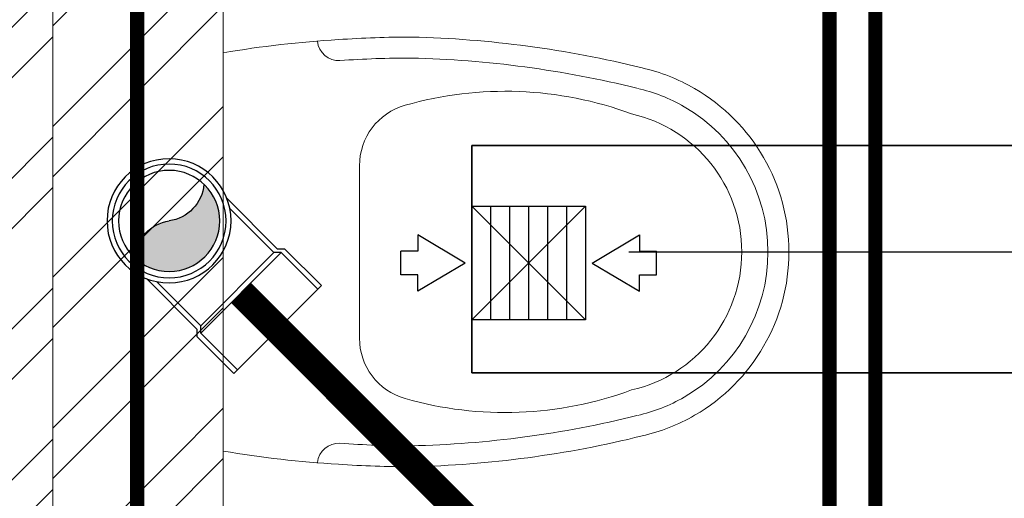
# Model space of a CAD drawing. Header units: inches. Extents: x 105152 to 158499, y 12149 to 30915.
# Tile 190 of 256: x 126756 to 126791, y 21459 to 21476. Entities that reach past the tile are written whole.
import ezdxf

# ---------------------------------------------------------------- set-up
doc = ezdxf.new("R2010")
doc.units = ezdxf.units.IN
doc.header["$MEASUREMENT"] = 0
doc.header["$PDMODE"] = 34
for name, color, linetype in [('0-SA-DUCT', 250, 'Continuous'), ('PP--DIM', 7, 'Continuous'), ('PP-HVAC- GRILL', 1, 'Continuous')]:
    doc.layers.add(name, color=color, linetype=linetype)
for name, color, linetype, lineweight in [('AR - PLAN', 251, 'Continuous', 5), ('DIFFUSER', 3, 'Continuous', 30), ('DRAINAGE ', 7, 'Continuous', 9), ('EXHAUST AIR DUCT', 13, 'Continuous', 35), ('HVAC SERVICE', 1, 'Continuous', 35), ('PD_BRICK WALL_115', 134, 'Continuous', 30), ('PD_FIXTURE', 21, 'Continuous', 25), ('PD_HATCH', 45, 'Continuous', 9), ('PP-Domestic  Cold Water Supply', 5, 'Continuous', 25), ('PP-Soil Pipe', 1, 'Continuous', 25), ('PP-SWP', 1, 'Continuous', 25), ('RO WATER ', 15, 'Continuous', 15), ('WATER SUPPLY ', 7, 'Continuous', 9)]:
    doc.layers.add(name, color=color, linetype=linetype, lineweight=lineweight)
doc.styles.add('TIMES NEW ROMAN', font='times.ttf')
doc.dimstyles.new('PP-DIM', dxfattribs={"dimtxt": 4, "dimasz": 1, "dimexe": 1, "dimexo": 1, "dimgap": 0.09, "dimtad": 0, "dimdec": 0, "dimzin": 0, "dimdsep": 46, "dimlunit": 4, "dimtxsty": 'TIMES NEW ROMAN', "dimblk": 'ARCHTICK', "dimcen": 0.09, "dimdle": 1, "dimclrd": 256, "dimclre": 256, "dimclrt": 256, "dimadec": 0, "dimazin": 0, "dimtfac": 1, "dimtdec": 4, "dimtofl": 0, "dimtmove": 1, "dimatfit": 3, "dimfxl": 1, "dimtolj": 1, "dimtzin": 0, "dimlwd": -1, "dimlwe": -1, "dimarcsym": 0})

# ---------------------------------------------------------------- blocks, each defined once
blk = doc.blocks.new('zw$E1C9')
at = {"layer": '0-SA-DUCT', "color": 1}
for p, q in [((0, 3.743858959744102), (5.99999999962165, 9.743858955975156)), ((0, 9.743858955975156), (5.99999999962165, 3.743858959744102)), ((0, 8.743858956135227), (5.99999999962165, 8.743858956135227)), ((0, 7.74385895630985), (5.99999999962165, 7.74385895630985)), ((0, 6.743858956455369), (5.99999999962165, 6.743858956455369)), ((5.99999999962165, 5.74385895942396), (0, 5.74385895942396)), ((5.99999999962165, 4.743858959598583), (0, 4.743858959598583))]:
    blk.add_line(p, q, dxfattribs=at)
at = {"layer": '0-SA-DUCT', "color": 1, "lineweight": 30}
blk.add_lwpolyline([(0, 9.743858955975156), (5.99999999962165, 9.743858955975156), (5.99999999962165, 3.743858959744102), (0, 3.743858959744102)], close=True, dxfattribs=at)
at = {"layer": 'DIFFUSER', "color": 3, "extrusion": (2.8008928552e-06, 4.46e-14, 0.9999999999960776)}
for p, q in [((2.382324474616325, 12.58816672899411, -6.672635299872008e-06), (2.382324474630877, 13.48771791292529, -6.672635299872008e-06)), ((2.382324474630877, 13.48771791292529, -6.672635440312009e-06), (3.617675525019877, 13.48771791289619, -1.013272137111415e-05)), ((3.617675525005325, 12.58816672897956, -1.013272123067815e-05), (3.617675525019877, 13.48771791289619, -1.013272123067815e-05)), ((2.999999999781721, 10.09744650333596, -8.402677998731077e-06), (1.508865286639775, 12.58816672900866, -4.226169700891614e-06)), ((1.508865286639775, 12.58816672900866, -4.226169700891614e-06), (2.382324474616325, 12.58816672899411, -6.672635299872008e-06)), ((2.999999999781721, 10.09744650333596, -8.402677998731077e-06), (4.491134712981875, 12.58816672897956, -1.257918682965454e-05)), ((4.491134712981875, 12.58816672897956, -1.257918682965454e-05), (3.617675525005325, 12.58816672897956, -1.013272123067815e-05))]:
    blk.add_line(p, q, dxfattribs=at)
at = {"layer": 'DIFFUSER', "color": 8, "extrusion": (-4.46e-14, -2.8008928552e-06, 0.9999999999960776)}
blk.add_line((0.9999999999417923, 8.74385895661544, -2.800892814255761e-06), (0.9999999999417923, 8.74385895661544, -2.800892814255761e-06), dxfattribs=at)
at = {"layer": 'DIFFUSER', "color": 3, "extrusion": (2.8008928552e-06, -4.46e-14, 0.9999999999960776)}
for p, q in [((2.999999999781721, 3.390271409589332, -8.402677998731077e-06), (1.508865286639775, 0.8995511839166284, -4.226169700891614e-06)), ((2.999999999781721, 3.390271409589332, -8.402677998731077e-06), (4.491134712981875, 0.8995511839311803, -1.257918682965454e-05)), ((1.508865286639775, 0.8995511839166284, -4.226169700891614e-06), (2.382324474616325, 0.8995511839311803, -6.672635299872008e-06)), ((2.382324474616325, 0.8995511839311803, -6.672635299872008e-06), (2.382324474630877, 0, -6.672635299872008e-06)), ((4.491134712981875, 0.8995511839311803, -1.257918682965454e-05), (3.617675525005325, 0.8995511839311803, -1.013272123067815e-05)), ((3.617675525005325, 0.8995511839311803, -1.013272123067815e-05), (3.617675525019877, 2.91038304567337e-11, -1.013272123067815e-05)), ((2.382324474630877, 0, -6.672635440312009e-06), (3.617675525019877, 2.91038304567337e-11, -1.013272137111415e-05))]:
    blk.add_line(p, q, dxfattribs=at)
blk = doc.blocks.new('HVAC SERVICE')
at = {"layer": 'EXHAUST AIR DUCT'}
for p, q in [((599.741244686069, -131.2553141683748, 0.0001581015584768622), (599.741244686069, -139.2553141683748, 0.0001581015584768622)), ((599.741244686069, -131.2553141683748, 0.0001581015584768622), (665.3168820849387, -131.2553141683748, 0.0001581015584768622)), ((599.741244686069, -139.2553141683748, 0.0001581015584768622), (668.7948409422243, -139.2553141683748, 0.0001581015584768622))]:
    blk.add_line(p, q, dxfattribs=at)
at = {"layer": 'PP-HVAC- GRILL', "lineweight": 30, "ltscale": 1000, "xscale": 0.6666666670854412, "yscale": 0.6666666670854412, "zscale": 0.6666666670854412, "rotation": 90}
blk.add_blockref('zw$E1C9', (606.2371506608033, -137.3903267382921, 0.0001581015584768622), dxfattribs=at)
blk = doc.blocks.new('_ArchTick')
at = {"color": 0, "linetype": 'ByBlock', "const_width": 0.15}
blk.add_lwpolyline([(-0.5, -0.5), (0.5, 0.5)], dxfattribs=at)
blk = doc.blocks.new('*D752')
at = {"layer": 'Defpoints', "color": 0}
for p in [(219.5112869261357, 202.7163609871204), (216.9274023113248, 190.7163587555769), (238.1800921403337, 190.7163587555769)]:
    blk.add_point(p, dxfattribs=at)
at = {"layer": 'PP--DIM', "ltscale": 12}
for p, q in [((238.1800921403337, 203.7163609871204), (238.1800921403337, 198.3434903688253)), ((220.5112869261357, 202.7163609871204), (239.1800921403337, 202.7163609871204)), ((238.1800921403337, 189.7163587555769), (238.1800921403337, 195.0892293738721)), ((217.9274023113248, 190.7163587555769), (239.1800921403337, 190.7163587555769))]:
    blk.add_line(p, q, dxfattribs=at)
at = {"layer": 'PP--DIM'}
for p, rotation in [((238.1800921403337, 202.7163609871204), 90), ((238.1800921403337, 190.7163587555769), 270)]:
    blk.add_blockref('_ArchTick', p, dxfattribs=dict(at, rotation=rotation))
at = {"layer": 'PP--DIM', "insert": (238.1800921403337, 196.7163598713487), "char_height": 4, "attachment_point": 5, "rotation": 90, "style": 'TIMES NEW ROMAN'}
blk.add_mtext("\\A1;1'", dxfattribs=at)
blk = doc.blocks.new('*D753')
at = {"layer": 'Defpoints', "color": 0}
for p in [(216.9274023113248, 190.7163587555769), (219.1873163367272, 178.7163614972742), (238.1800921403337, 178.7163614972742)]:
    blk.add_point(p, dxfattribs=at)
at = {"layer": 'PP--DIM', "ltscale": 12}
for p, q in [((238.1800921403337, 191.7163587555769), (238.1800921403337, 186.3434906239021)), ((217.9274023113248, 190.7163587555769), (239.1800921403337, 190.7163587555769)), ((238.1800921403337, 177.7163614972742), (238.1800921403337, 183.089229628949)), ((220.1873163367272, 178.7163614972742), (239.1800921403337, 178.7163614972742))]:
    blk.add_line(p, q, dxfattribs=at)
at = {"layer": 'PP--DIM'}
for p, rotation in [((238.1800921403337, 190.7163587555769), 90), ((238.1800921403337, 178.7163614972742), 270)]:
    blk.add_blockref('_ArchTick', p, dxfattribs=dict(at, rotation=rotation))
at = {"layer": 'PP--DIM', "insert": (238.1800921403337, 184.7163601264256), "char_height": 4, "attachment_point": 5, "rotation": 90, "style": 'TIMES NEW ROMAN'}
blk.add_mtext("\\A1;1'", dxfattribs=at)
blk = doc.blocks.new('PP-WC CONNECTOR BEND')
at = {"lineweight": 30}
h = blk.add_hatch(color=256, dxfattribs=at)
edge = h.paths.add_edge_path()
edge.add_ellipse((-79.84568734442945, 16.06918967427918), major_axis=(19.39290396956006, 18.32186724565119), ratio=1, start_angle=96.33861705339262, end_angle=173.6613829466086, ccw=False)
edge.add_ellipse((-101.1428493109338, 0.0003864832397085), major_axis=(22.89194586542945, -24.23013451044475), ratio=0.9999999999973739, start_angle=-45.00000000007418, end_angle=134.9999999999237, ccw=False)
edge.add_ellipse((-122.4400112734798, -16.0684167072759), major_axis=(18.3218672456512, -19.39290396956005), ratio=1, start_angle=6.33861705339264, end_angle=83.66138294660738)
at = {"linetype": 'Continuous'}
for p, q in [((-34.09090909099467, 40.90909090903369), (-37.50000000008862, 37.49999999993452)), ((-34.09090909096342, 40.90909090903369), (-5.70708e-11, 40.90909090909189)), ((5.72413e-11, -40.90909090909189), (-5.70708e-11, 40.90909090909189)), ((-37.50000000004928, 37.49999999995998), (-84.90057435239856, 37.49999999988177)), ((-37.49999999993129, -37.50000000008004), (-84.90057435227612, -37.50000000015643)), ((-34.09090909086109, -40.90909090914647), (-37.4999999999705, -37.50000000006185)), ((-34.09090909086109, -40.90909090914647), (5.72413e-11, -40.90909090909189))]:
    blk.add_line(p, q, dxfattribs=at)
at = {"linetype": 'Continuous', "ltscale": 0.005}
for p, q in [((-37.50000000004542, 34.09090909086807), (-78.63664915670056, 34.09090909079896)), ((-34.09090909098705, 37.49999999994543), (-37.50000000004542, 34.09090909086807)), ((-37.49999999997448, -34.09090909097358), (-37.50000000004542, 34.09090909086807)), ((-34.09090909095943, 37.49999999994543), (-6.89511e-11, 37.5)), ((-34.09090909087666, -37.50000000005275), (-34.09090909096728, 37.49999999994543)), ((-37.49999999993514, -34.09090909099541), (-78.63664915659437, -34.09090909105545)), ((-34.09090909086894, -37.50000000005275), (-37.49999999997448, -34.09090909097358)), ((-34.09090909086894, -37.50000000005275), (4.14389e-11, -37.5))]:
    blk.add_line(p, q, dxfattribs=at)
at = {"linetype": 'Continuous'}
blk.add_circle((-101.2499999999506, -1.69166e-10), 40.90909090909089, dxfattribs=at)
at = {"lineweight": 30}
for radius in [37.50049768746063, 33.33377572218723]:
    blk.add_circle((-101.1428493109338, 0.0003864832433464), radius, dxfattribs=at)
for centre, start, end in [((-79.84568734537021, 16.06918967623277), 139.7119494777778, 217.0347153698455), ((-122.4400112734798, -16.0684167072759), 319.7119494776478, 37.03471536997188)]:
    blk.add_arc(centre, 26.67912186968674, start, end, dxfattribs=at)
blk = doc.blocks.new('DRAINAGE')
at = {"layer": 'PP-Soil Pipe', "color": 1, "ltscale": 0.015, "const_width": 0.9999999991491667}
blk.add_lwpolyline([(500.8926980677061, 508.6524492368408), (560.4528322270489, 449.0923150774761)], dxfattribs=at)
at = {"layer": 'PP-SWP', "xscale": -0.05333333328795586, "yscale": 0.05333333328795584, "zscale": 0.05333333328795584, "rotation": 135.000000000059}
blk.add_blockref('PP-WC CONNECTOR BEND', (502.1783613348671, 507.3668151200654), dxfattribs=at)
blk = doc.blocks.new('A$C24556D30')
at = {"color": 251, "lineweight": 5}
for p, q in [((170.0000553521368, 400.0000540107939), (170.0000553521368, 20.00005401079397)), ((300.0000553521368, 210.000054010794), (300.0000553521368, 292.2294342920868)), ((300.0000553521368, 210.000054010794), (300.0000553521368, 127.7706737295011))]:
    blk.add_line(p, q, dxfattribs=at)
for points in [[(569.74867281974, 385.5564478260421, 0.0549045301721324), (350.0000553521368, 415.000054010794, 0.0549045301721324)], [(279.8877858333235, 412.5391608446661, 0.027530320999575), (170.0000553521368, 400.0000540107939, 0.027530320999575)], [(564.9384326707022, 366.1435245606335, 0.0549045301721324), (349.5301892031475, 395.0055741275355, 0.0549045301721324)], [(300.0000553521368, 210.000054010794), (300.0000553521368, 290.000054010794, 0.7043924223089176)], [(300.0000553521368, 210.000054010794), (300.0000553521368, 130.0000540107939, -0.7043924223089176)], [(564.9384326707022, 53.85658346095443, -0.0549045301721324), (349.5301892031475, 24.99453389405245, -0.0549045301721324)], [(569.74867281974, 34.44366019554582, -0.0549045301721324), (350.0000553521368, 5.000054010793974, -0.0549045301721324)], [(170.0000553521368, 20.00005401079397, 0.0275303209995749), (279.8877858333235, 7.460947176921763, 0.0275303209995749)]]:
    blk.add_lwpolyline(points, format="xyb", dxfattribs=at)
for centre, radius, start, end in [((350.0000553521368, -584.9999459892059), 1000, 90, 94.02043563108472), ((279.9358992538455, 412.5424842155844), 20, 184.5904764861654, 273.8822723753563), ((350.0000553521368, -584.9999459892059), 980, 90, 94.02043563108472), ((530.0000553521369, 210.000054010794), 180, 59.99999999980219, 77.24246783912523), ((439.0485481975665, 15.1852102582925), 348.1009654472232, 69.7009941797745, 105.9249351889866), ((530.0000553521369, 210.000054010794), 160, 59.99999999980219, 77.24246783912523), ((530.0000553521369, 210.000054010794), 180, 0, 59.99999999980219), ((360.0000553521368, 292.2294342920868), 60, 105.9249351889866, 180), ((530.0000553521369, 210.000054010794), 160, 0, 59.99999999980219), ((530.0000553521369, 210.000054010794), 135, 0, 77.24246783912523), ((530.0000553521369, 210.000054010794), 135, 282.7575321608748, 0), ((530.0000553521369, 210.000054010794), 160, 300.0000000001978, 0), ((530.0000553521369, 210.000054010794), 180, 300.0000000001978, 0), ((360.0000553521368, 127.7706737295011), 60, 180, 254.0750648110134), ((439.0485481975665, 404.8148977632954), 348.1009654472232, 254.0750648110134, 290.2990058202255), ((530.0000553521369, 210.000054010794), 160, 282.7575321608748, 300.0000000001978), ((530.0000553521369, 210.000054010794), 180, 282.7575321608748, 300.0000000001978), ((279.9358992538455, 7.457623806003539), 20, 86.1177276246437, 175.4095235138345), ((350.0000553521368, 1005.000054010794), 980, 265.9795643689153, 270), ((350.0000553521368, 1005.000054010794), 1000, 265.9795643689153, 270)]:
    blk.add_arc(centre, radius, start, end, dxfattribs=at)
blk = doc.blocks.new('FIRST FLOOR PLAN 0')
at = {"layer": 'PD_HATCH', "lineweight": 5}
h = blk.add_hatch(dxfattribs=at)
h.set_pattern_fill('ANSI32', color=251, scale=10)
h.set_pattern_definition([(45, (-550.7705653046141, -242.3817885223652), (-2.651650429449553, 2.651650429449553), []), (45, (-549.0027983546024, -242.3817885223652), (-2.651650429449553, 2.651650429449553), [])])
h.paths.add_polyline_path([(-539.9997091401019, -240.2998080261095), (-583.2497091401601, -240.2998080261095), (-583.2497091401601, -244.7998080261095), (-539.9997091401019, -244.7998080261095)])
h.paths.add_polyline_path([(-625.2497091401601, -240.2998080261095), (-668.4997091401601, -240.2998080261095), (-668.4997091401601, -244.7998080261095), (-625.2497091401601, -244.7998080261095)], flags=17)
h.paths.add_polyline_path([(-539.9997091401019, -323.4998080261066), (-539.9997091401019, -327.9998080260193), (-377.9997091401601, -327.9998080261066), (-377.9997091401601, -323.4998080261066), (-530.9997091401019, -323.4998080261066), (-530.9997091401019, -233.9998080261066), (-470.9997091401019, -233.9998080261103), (-470.9997091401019, -257.9998080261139), (-466.4997091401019, -257.9998080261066), (-466.4997091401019, -233.9998080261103), (-386.9997091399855, -233.9998080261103), (-386.9997091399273, -261.9998080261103), (-382.4997091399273, -261.9998080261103), (-382.4997091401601, -102.9998080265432), (-377.9997091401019, -102.9998080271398), (-377.9997091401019, -98.49980802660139), (-386.9997091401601, -98.49980802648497), (-386.9997091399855, -224.9998080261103), (-530.9997091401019, -224.9998080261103), (-530.9997091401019, -8.9998324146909), (-539.9997091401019, -8.9998324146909)])
h.paths.add_polyline_path([(-595.4997039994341, -332.9374820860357), (-590.9997039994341, -332.9374820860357), (-590.9997039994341, -327.9998080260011), (-581.9997091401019, -327.9998080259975), (-581.9997091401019, -323.4998080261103), (-668.4997091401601, -323.4998080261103), (-668.4997091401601, -167.9998080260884), (-745.4997091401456, -167.9998080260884), (-745.4997091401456, -172.4998080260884), (-672.9997091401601, -172.4998080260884), (-672.9997091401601, -323.4998080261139), (-728.9997091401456, -323.4998080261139), (-728.9997091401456, -327.9998080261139), (-595.4997039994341, -327.9998080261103)])
h = blk.add_hatch(dxfattribs=at)
h.set_pattern_fill('ANSI32', color=251, scale=10)
h.set_pattern_definition([(45, (26013.46920260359, 17879.3870099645), (-2.651650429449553, 2.651650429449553), []), (45, (26015.2369695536, 17879.3870099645), (-2.651650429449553, 2.651650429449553), [])])
h.paths.add_polyline_path([(-524.9997091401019, -8.999808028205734), (-530.9997091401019, -8.999808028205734), (-530.9997091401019, -44.99980802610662), (-524.9997091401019, -44.99980802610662)])
h.paths.add_polyline_path([(-524.9997091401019, -44.99980802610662), (-530.9997091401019, -44.99980802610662), (-530.9997091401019, -80.99980802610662), (-524.9997091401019, -80.99980802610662)])
h.paths.add_polyline_path([(-530.9997091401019, -80.99980802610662), (-530.9997091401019, -116.9998080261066), (-524.9997091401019, -116.9998080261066), (-524.9997091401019, -80.99980802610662)])
h.paths.add_polyline_path([(-524.9997091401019, -116.9998080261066), (-530.9997091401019, -116.9998080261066), (-530.9997091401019, -152.9998080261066), (-524.9997091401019, -152.9998080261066)])
h.paths.add_polyline_path([(-524.9997091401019, -152.9998080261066), (-530.9997091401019, -152.9998080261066), (-530.9997091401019, -188.9998080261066), (-524.9997091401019, -188.9998080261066)])
h.paths.add_polyline_path([(-524.9997091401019, -188.9998080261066), (-530.9997091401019, -188.9998080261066), (-530.9997091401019, -224.9998080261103), (-524.9997091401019, -224.9998080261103)])
h.paths.add_polyline_path([(-245.9997091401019, -8.99980802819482), (-254.9997091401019, -8.99980802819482), (-254.9997091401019, -98.49980802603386), (-259.4997091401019, -98.49980802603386), (-259.4997091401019, -102.9998080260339), (-254.9997091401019, -102.9998080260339), (-254.9997091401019, -112.9998080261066), (-245.9997091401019, -112.999808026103)])
h.paths.add_polyline_path([(-326.9997091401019, -8.999808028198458), (-331.4997091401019, -8.999808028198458), (-331.4997091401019, -98.49980802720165), (-335.9997091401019, -98.49980802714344), (-335.9997091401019, -102.9998080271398), (-301.4997091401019, -102.9998080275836), (-301.4997091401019, -98.49980802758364), (-326.9997091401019, -98.49980802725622)])
h.paths.add_polyline_path([(-331.4997091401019, -26.99980802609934), (-334.4997091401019, -26.99980802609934), (-334.4997091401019, -31.49980802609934), (-331.4997091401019, -31.49980802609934)], flags=17)
h.paths.add_polyline_path([(-358.4997091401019, -26.99980802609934), (-361.4997091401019, -26.99980802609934), (-361.4997091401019, -17.99980802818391), (-365.9997091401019, -17.99980802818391), (-365.9997091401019, -26.99980802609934), (-376.4997091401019, -26.99980802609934), (-376.4997091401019, -31.49980802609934), (-358.4997091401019, -31.49980802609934)])
h.paths.add_polyline_path([(-412.4997091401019, -8.999808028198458), (-416.9997091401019, -8.999808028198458), (-416.9997091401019, -24.99980802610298), (-416.9997091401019, -31.49980802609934), (-412.4997091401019, -31.49980802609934), (-412.4997091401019, -26.99980802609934)])
h.paths.add_polyline_path([(-121.4997091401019, -8.99980802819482), (-125.9997091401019, -8.99980802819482), (-125.9997091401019, -26.99980802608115), (-121.4997091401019, -26.99980802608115)])
at = {"layer": 'PD_BRICK WALL_115', "color": 251, "lineweight": 5}
blk.add_line((-524.9997091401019, -224.9998080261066), (-524.9997091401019, -8.999808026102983), dxfattribs=at)
blk.add_lwpolyline([(-377.9997091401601, -323.4998080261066), (-530.9997091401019, -323.4998080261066), (-530.9997091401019, -233.9998080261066), (-470.9997091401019, -233.9998080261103), (-470.9997091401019, -257.9998080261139), (-466.4997091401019, -257.9998080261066), (-466.4997091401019, -233.9998080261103), (-386.9997091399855, -233.9998080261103), (-386.9997091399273, -261.9998080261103), (-382.4997091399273, -261.9998080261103), (-382.4997091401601, -102.9998080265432), (-377.9997091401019, -102.9998080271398), (-377.9997091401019, -98.49980802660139), (-386.9997091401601, -98.49980802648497), (-386.9997091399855, -224.9998080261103), (-530.9997091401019, -224.9998080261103), (-530.9997091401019, -8.9998324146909), (-539.9997091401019, -8.9998324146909), (-539.9997091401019, -323.4998080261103), (-539.9997091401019, -323.4998080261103)], dxfattribs=at)
at = {"layer": 'PD_FIXTURE', "color": 251, "ltscale": 12, "xscale": -0.03684210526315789, "yscale": 0.03684210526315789, "zscale": 0.03684210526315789, "rotation": 180}
blk.add_blockref('A$C24556D30', (-531.2628690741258, -127.2629639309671), dxfattribs=at)
blk = doc.blocks.new('WATER SUPPLY')
at = {"layer": 'PP-Domestic  Cold Water Supply'}
blk.add_lwpolyline([(347.3053937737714, 300.896181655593, 0.4999999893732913, 0.4999999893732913, 0), (226.5973912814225, 300.896181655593, 0.4999999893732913, 0.4999999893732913, 0), (226.5973912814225, 119.317205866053, 0.4999999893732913, 0.4999999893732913, 0), (201.5567431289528, 119.317205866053, 0.4999999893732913, 0.4999999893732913, 0)], format="xyseb", dxfattribs=at)
at = {"layer": 'PP-Domestic  Cold Water Supply', "const_width": 0.4999999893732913}
blk.add_lwpolyline([(200.6358141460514, 202.7163609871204), (200.6358141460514, 120.2381348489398)], dxfattribs=at)
at = {"layer": 'RO WATER ', "const_width": 0.5}
blk.add_lwpolyline([(370.4267271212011, 304.8220357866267), (224.9898114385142, 304.8220357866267), (224.9898114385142, 100.8209455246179)], dxfattribs=at)
at = {"layer": 'PP--DIM', "ltscale": 12}
for base, p1, p2, picture, middle in [((238.1800921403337, 190.7163587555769), (219.5112869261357, 202.7163609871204), (216.9274023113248, 190.7163587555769), '*D752', (238.1800921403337, 196.7163598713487)), ((238.1800921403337, 178.7163614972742), (216.9274023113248, 190.7163587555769), (219.1873163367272, 178.7163614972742), '*D753', (238.1800921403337, 184.7163601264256))]:
    dim = blk.add_linear_dim(base=base, p1=p1, p2=p2, angle=90, dimstyle='PP-DIM', override={"dimblk": 'ArchTick'}, dxfattribs=at)
    dim.commit()
    dim.dimension.update_dxf_attribs({"geometry": picture, "text_midpoint": middle})

msp = doc.modelspace()

# ---------------------------------------------------------------- block references
at = {"layer": 'HVAC SERVICE'}
msp.add_blockref('HVAC SERVICE', (126172.1612291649, 21602.49829319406), dxfattribs=at)

# ---------------------------------------------------------------- next in the draw order: block references
at = {"layer": 'WATER SUPPLY '}
msp.add_blockref('WATER SUPPLY', (126559.4972756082, 21276.78212641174), dxfattribs=at)

# ---------------------------------------------------------------- next in the draw order: block references
at = {"layer": 'DRAINAGE '}
msp.add_blockref('DRAINAGE', (126262.8934601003, 20957.40614984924), dxfattribs=at)

# ---------------------------------------------------------------- next in the draw order: block references
at = {"layer": 'AR - PLAN', "color": 251}
msp.add_blockref('FIRST FLOOR PLAN 0', (127288.1612291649, 21602.49829319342), dxfattribs=at)

doc.saveas('drawing.dxf')
